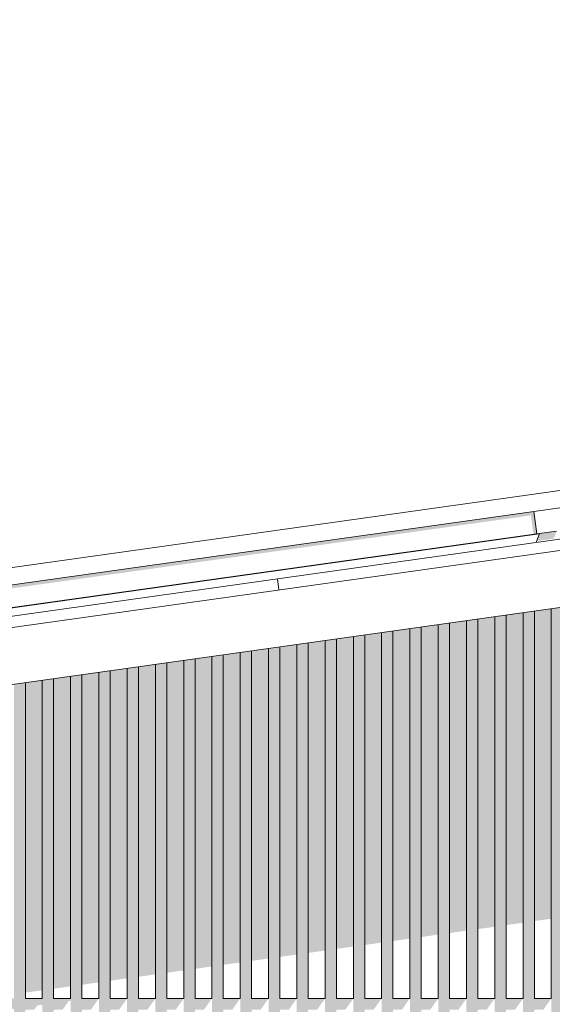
# Model space of a CAD drawing. Header units: metres. Extents: x -52 to 321, y -8 to 26.
# Tile 256 of 256: x 297.976 to 298.918, y 5.547 to 7.287. Entities that reach past the tile are written whole.
import ezdxf

# ---------------------------------------------------------------- set-up
doc = ezdxf.new("R2010")
doc.units = ezdxf.units.M
doc.header["$MEASUREMENT"] = 0
for name, color, linetype in [('30 Dachaufbau', 7, 'Continuous'), ('50 Sanitäreinrichtung', 7, 'Continuous'), ('70 PV-Anlage', 7, 'Continuous'), ('94 Genehmigungsplanung Bemaßung', 7, 'Continuous')]:
    doc.layers.add(name, color=color, linetype=linetype)
doc.styles.add('ERSTELLTER_STIL_2', font='arial.ttf')
doc.dimstyles.new('ERSTELLTER_STIL__1', dxfattribs={"dimtxt": 0.25, "dimasz": 0.19, "dimexe": 0.18, "dimexo": 0.1, "dimgap": 0, "dimtad": 1, "dimtih": 1, "dimtoh": 1, "dimzin": 0, "dimdsep": 46, "dimtxsty": 'ERSTELLTER_STIL_2', "dimblk": 'ARROWHEAD_6', "dimblk1": 'ARROWHEAD_6', "dimblk2": 'ARROWHEAD_6', "dimcen": 0.09, "dimclrd": 7, "dimclre": 7, "dimclrt": 7, "dimazin": 0, "dimtfac": 1, "dimtdec": 4, "dimtmove": 0, "dimatfit": 3, "dimfxl": 1, "dimtolj": 1, "dimtzin": 0, "dimarcsym": 0})

# ---------------------------------------------------------------- blocks, each defined once
blk = doc.blocks.new('*X31', base_point=(33626.1154, -0.0027))
at = {"layer": '30 Dachaufbau', "color": 7, "linetype": 'Continuous', "lineweight": 13}
blk.add_line((298.4345, 6.2791), (298.4317, 6.2989), dxfattribs=at)
blk.add_line((298.4345, 6.2791), (298.4317, 6.2989), dxfattribs=at)
blk = doc.blocks.new('*D55', base_point=(33626.1154, -0.0027))
at = {"layer": '94 Genehmigungsplanung Bemaßung', "color": 7, "linetype": 'Continuous', "lineweight": 13}
for p, q in [((297.0161, 9.1905), (297.0161, 9.5655)), ((312.8361, 9.1905), (312.8361, 9.5655)), ((297.1161, 9.478), (296.9161, 9.278)), ((312.7361, 9.278), (312.9361, 9.478)), ((296.8661, 9.378), (297.0161, 9.378)), ((297.0161, 9.378), (312.8361, 9.378)), ((312.8361, 9.378), (312.9861, 9.378))]:
    blk.add_line(p, q, dxfattribs=at)
at = {"layer": '94 Genehmigungsplanung Bemaßung', "color": 7, "lineweight": 13, "insert": (304.4971, 9.428), "char_height": 0.25, "attachment_point": 7, "style": 'ERSTELLTER_STIL_2'}
blk.add_mtext('\\A1;{\\pql;\\fArial|b0|i0|c0|p0;\\W1.000000;15,82}', dxfattribs=at)
blk = doc.blocks.new('ARROWHEAD_6')
at = {"color": 0, "linetype": 'Continuous', "lineweight": 0}
for p, q in [((-0.5, -0.5), (0.5, 0.5)), ((0, 0), (-1, 0))]:
    blk.add_line(p, q, dxfattribs=at)

msp = doc.modelspace()

# ---------------------------------------------------------------- hatches: boundary and pattern name
at = {"layer": '50 Sanitäreinrichtung', "linetype": 'Continuous', "lineweight": 0, "true_color": 0x000000}
for points in [[(298.9161, 5.509), (298.9161, 3.3573), (298.9161, 3.3473), (298.959, 3.3473), (298.9661, 3.3573), (298.9361, 3.3573), (298.9361, 5.5373), (298.9519, 5.5373), (298.9661, 5.5573), (298.9361, 5.5573), (298.9361, 6.2486), (298.9161, 6.2458), (298.9161, 5.5573), (298.9161, 5.5373), (298.9161, 5.529), (298.9302, 5.529)], [(298.8161, 6.2317), (298.7861, 6.2275), (298.7861, 5.6798), (298.8161, 5.684)], [(298.8161, 5.5573), (298.8161, 5.5373), (298.8161, 5.529), (298.8302, 5.529), (298.8161, 5.509), (298.8161, 3.3573), (298.8161, 3.3473), (298.859, 3.3473), (298.8661, 3.3573), (298.8361, 3.3573), (298.8361, 5.5373), (298.8519, 5.5373), (298.8661, 5.5573), (298.8361, 5.5573), (298.8361, 6.2345), (298.8161, 6.2317)], [(298.8361, 6.2345), (298.8361, 5.6868), (298.8661, 5.691), (298.8661, 6.2387)], [(298.8661, 5.5373), (298.8661, 5.529), (298.8802, 5.529), (298.8661, 5.509), (298.8661, 3.3573), (298.8661, 3.3473), (298.909, 3.3473), (298.9161, 3.3573), (298.8861, 3.3573), (298.8861, 5.5373), (298.9019, 5.5373), (298.9161, 5.5573), (298.8861, 5.5573), (298.8861, 6.2415), (298.8661, 6.2387), (298.8661, 5.5573)], [(298.8861, 6.2415), (298.8861, 5.6939), (298.9161, 5.6981), (298.9161, 6.2458)], [(298.6861, 6.2134), (298.6661, 6.2106), (298.6661, 5.5573), (298.6661, 5.5373), (298.6661, 5.529), (298.6802, 5.529), (298.6661, 5.509), (298.6661, 3.3573), (298.6661, 3.3473), (298.709, 3.3473), (298.7161, 3.3573), (298.6861, 3.3573), (298.6861, 5.5373), (298.7019, 5.5373), (298.7161, 5.5573), (298.6861, 5.5573)], [(298.6861, 6.2134), (298.6861, 5.6657), (298.7161, 5.67), (298.7161, 6.2176)], [(298.7302, 5.529), (298.7161, 5.509), (298.7161, 3.3573), (298.7161, 3.3473), (298.759, 3.3473), (298.7661, 3.3573), (298.7361, 3.3573), (298.7361, 5.5373), (298.7519, 5.5373), (298.7661, 5.5573), (298.7361, 5.5573), (298.7361, 6.2205), (298.7161, 6.2176), (298.7161, 5.5573), (298.7161, 5.5373), (298.7161, 5.529)], [(298.7361, 6.2205), (298.7361, 5.6728), (298.7661, 5.677), (298.7661, 6.2247)], [(298.7661, 5.509), (298.7661, 3.3573), (298.7661, 3.3473), (298.809, 3.3473), (298.8161, 3.3573), (298.7861, 3.3573), (298.7861, 5.5373), (298.8019, 5.5373), (298.8161, 5.5573), (298.7861, 5.5573), (298.7861, 6.2275), (298.7661, 6.2247), (298.7661, 5.5573), (298.7661, 5.5373), (298.7661, 5.529), (298.7802, 5.529)], [(298.5361, 6.1923), (298.5361, 5.6447), (298.5661, 5.6489), (298.5661, 6.1966)], [(298.5661, 5.509), (298.5661, 3.3573), (298.5661, 3.3473), (298.609, 3.3473), (298.6161, 3.3573), (298.5861, 3.3573), (298.5861, 5.5373), (298.6019, 5.5373), (298.6161, 5.5573), (298.5861, 5.5573), (298.5861, 6.1994), (298.5661, 6.1966), (298.5661, 5.5573), (298.5661, 5.5373), (298.5661, 5.529), (298.5802, 5.529)], [(298.5861, 6.1994), (298.5861, 5.6517), (298.6161, 5.6559), (298.6161, 6.2036)], [(298.6161, 5.529), (298.6302, 5.529), (298.6161, 5.509), (298.6161, 3.3573), (298.6161, 3.3473), (298.659, 3.3473), (298.6661, 3.3573), (298.6361, 3.3573), (298.6361, 5.5373), (298.6519, 5.5373), (298.6661, 5.5573), (298.6361, 5.5573), (298.6361, 6.2064), (298.6161, 6.2036), (298.6161, 5.5573), (298.6161, 5.5373)], [(298.6361, 6.2064), (298.6361, 5.6587), (298.6661, 5.6629), (298.6661, 6.2106)], [(298.4161, 5.529), (298.4302, 5.529), (298.4161, 5.509), (298.4161, 3.3573), (298.4161, 3.3473), (298.459, 3.3473), (298.4661, 3.3573), (298.4361, 3.3573), (298.4361, 5.5373), (298.4519, 5.5373), (298.4661, 5.5573), (298.4361, 5.5573), (298.4361, 6.1783), (298.4161, 6.1755), (298.4161, 5.5573), (298.4161, 5.5373)], [(298.4361, 6.1783), (298.4361, 5.6306), (298.4661, 5.6348), (298.4661, 6.1825)], [(298.4661, 5.529), (298.4802, 5.529), (298.4661, 5.509), (298.4661, 3.3573), (298.4661, 3.3473), (298.509, 3.3473), (298.5161, 3.3573), (298.4861, 3.3573), (298.4861, 5.5373), (298.5019, 5.5373), (298.5161, 5.5573), (298.4861, 5.5573), (298.4861, 6.1853), (298.4661, 6.1825), (298.4661, 5.5573), (298.4661, 5.5373)], [(298.4861, 6.1853), (298.4861, 5.6376), (298.5161, 5.6419), (298.5161, 6.1895)], [(298.5161, 3.3573), (298.5161, 3.3473), (298.559, 3.3473), (298.5661, 3.3573), (298.5361, 3.3573), (298.5361, 5.5373), (298.5519, 5.5373), (298.5661, 5.5573), (298.5361, 5.5573), (298.5361, 6.1923), (298.5161, 6.1895), (298.5161, 5.5573), (298.5161, 5.5373), (298.5161, 5.529), (298.5302, 5.529), (298.5161, 5.509)], [(298.3161, 6.1614), (298.2861, 6.1572), (298.2861, 5.6095), (298.3161, 5.6137)], [(298.3161, 5.5373), (298.3161, 5.529), (298.3302, 5.529), (298.3161, 5.509), (298.3161, 3.3573), (298.3161, 3.3473), (298.359, 3.3473), (298.3661, 3.3573), (298.3361, 3.3573), (298.3361, 5.5373), (298.3519, 5.5373), (298.3661, 5.5573), (298.3361, 5.5573), (298.3361, 6.1642), (298.3161, 6.1614), (298.3161, 5.5573)], [(298.3361, 6.1642), (298.3361, 5.6166), (298.3661, 5.6208), (298.3661, 6.1685)], [(298.3661, 3.3573), (298.3661, 3.3473), (298.409, 3.3473), (298.4161, 3.3573), (298.3861, 3.3573), (298.3861, 5.5373), (298.4019, 5.5373), (298.4161, 5.5573), (298.3861, 5.5573), (298.3861, 6.1713), (298.3661, 6.1685), (298.3661, 5.5573), (298.3661, 5.5373), (298.3661, 5.529), (298.3802, 5.529), (298.3661, 5.509)], [(298.4161, 6.1755), (298.3861, 6.1713), (298.3861, 5.6236), (298.4161, 5.6278)], [(298.1661, 3.3473), (298.209, 3.3473), (298.2161, 3.3573), (298.1861, 3.3573), (298.1861, 5.5373), (298.2019, 5.5373), (298.2161, 5.5573), (298.1861, 5.5573), (298.1861, 6.1432), (298.1661, 6.1403), (298.1661, 5.5573), (298.1661, 5.5373), (298.1661, 5.529), (298.1802, 5.529), (298.1661, 5.509), (298.1661, 3.3573)], [(298.1861, 6.1432), (298.1861, 5.5955), (298.2161, 5.5997), (298.2161, 6.1474)], [(298.2161, 3.3473), (298.259, 3.3473), (298.2661, 3.3573), (298.2361, 3.3573), (298.2361, 5.5373), (298.2519, 5.5373), (298.2661, 5.5573), (298.2361, 5.5573), (298.2361, 6.1502), (298.2161, 6.1474), (298.2161, 5.5573), (298.2161, 5.5373), (298.2161, 5.529), (298.2302, 5.529), (298.2161, 5.509), (298.2161, 3.3573)], [(298.2661, 6.1544), (298.2361, 6.1502), (298.2361, 5.6025), (298.2661, 5.6067)], [(298.2661, 6.1544), (298.2661, 5.5573), (298.2661, 5.5373), (298.2661, 5.529), (298.2802, 5.529), (298.2661, 5.509), (298.2661, 3.3573), (298.2661, 3.3473), (298.309, 3.3473), (298.3161, 3.3573), (298.2861, 3.3573), (298.2861, 5.5373), (298.3019, 5.5373), (298.3161, 5.5573), (298.2861, 5.5573), (298.2861, 6.1572)], [(297.0661, 3.3763), (297.0661, 3.3573), (297.0661, 3.3473), (297.109, 3.3473), (297.1161, 3.3573), (297.0861, 3.3573), (297.0861, 5.5373), (297.1161, 5.5373), (297.1161, 3.3573), (297.1161, 3.3473), (297.159, 3.3473), (297.1661, 3.3573), (297.1361, 3.3573), (297.1361, 5.5373), (297.1661, 5.5373), (297.1661, 3.3573), (297.1661, 3.3473), (297.209, 3.3473), (297.2161, 3.3573), (297.1861, 3.3573), (297.1861, 5.5373), (297.2161, 5.5373), (297.2161, 3.3573), (297.2161, 3.3473), (297.259, 3.3473), (297.2661, 3.3573), (297.2361, 3.3573), (297.2361, 5.5373), (297.2661, 5.5373), (297.2661, 3.3573), (297.2661, 3.3473), (297.309, 3.3473), (297.3161, 3.3573), (297.2861, 3.3573), (297.2861, 5.5373), (297.3161, 5.5373), (297.3161, 3.3573), (297.3161, 3.3473), (297.359, 3.3473), (297.3661, 3.3573), (297.3361, 3.3573), (297.3361, 5.5373), (297.3661, 5.5373), (297.3661, 3.3573), (297.3661, 3.3473), (297.409, 3.3473), (297.4161, 3.3573), (297.3861, 3.3573), (297.3861, 5.5373), (297.4161, 5.5373), (297.4161, 3.3573), (297.4161, 3.3473), (297.459, 3.3473), (297.4661, 3.3573), (297.4361, 3.3573), (297.4361, 5.5373), (297.4661, 5.5373), (297.4661, 3.3573), (297.4661, 3.3473), (297.509, 3.3473), (297.5161, 3.3573), (297.4861, 3.3573), (297.4861, 5.5373), (297.5161, 5.5373), (297.5161, 3.3573), (297.5161, 3.3473), (297.559, 3.3473), (297.5661, 3.3573), (297.5361, 3.3573), (297.5361, 5.5373), (297.5661, 5.5373), (297.5661, 3.3573), (297.5661, 3.3473), (297.609, 3.3473), (297.6161, 3.3573), (297.5861, 3.3573), (297.5861, 5.5373), (297.6161, 5.5373), (297.6161, 3.3573), (297.6161, 3.3473), (297.659, 3.3473), (297.6661, 3.3573), (297.6361, 3.3573), (297.6361, 5.5373), (297.6661, 5.5373), (297.6661, 3.3573), (297.6661, 3.3473), (297.709, 3.3473), (297.7161, 3.3573), (297.6861, 3.3573), (297.6861, 5.5373), (297.7161, 5.5373), (297.7161, 3.3573), (297.7161, 3.3473), (297.759, 3.3473), (297.7661, 3.3573), (297.7361, 3.3573), (297.7361, 5.5373), (297.7661, 5.5373), (297.7661, 5.511), (297.7676, 5.5112), (297.7661, 5.509), (297.7661, 3.3573), (297.7661, 3.3473), (297.809, 3.3473), (297.8161, 3.3573), (297.7861, 3.3573), (297.7861, 5.5373), (297.8161, 5.5373), (297.8161, 5.518), (297.8232, 5.519), (297.8161, 5.509), (297.8161, 3.3573), (297.8161, 3.3473), (297.859, 3.3473), (297.8661, 3.3573), (297.8361, 3.3573), (297.8361, 5.5373), (297.8661, 5.5373), (297.8661, 5.525), (297.8787, 5.5268), (297.8661, 5.509), (297.8661, 3.3573), (297.8661, 3.3473), (297.909, 3.3473), (297.9161, 3.3573), (297.8861, 3.3573), (297.8861, 5.5373), (297.9161, 5.5373), (297.9161, 5.529), (297.9302, 5.529), (297.9161, 5.509), (297.9161, 3.3573), (297.9161, 3.3473), (297.959, 3.3473), (297.9661, 3.3573), (297.9361, 3.3573), (297.9361, 5.5373), (297.953, 5.5373), (297.9661, 5.5391), (297.9661, 5.5373), (297.9661, 5.529), (297.9802, 5.529), (297.9661, 5.509), (297.9661, 3.3573), (297.9661, 3.3473), (298.009, 3.3473), (298.0161, 3.3573), (297.9861, 3.3573), (297.9861, 5.5373), (298.0019, 5.5373), (298.0073, 5.5449), (298.0161, 5.5461), (298.0161, 5.5373), (298.0161, 5.529), (298.0302, 5.529), (298.0161, 5.509), (298.0161, 3.3573), (298.0161, 3.3473), (298.059, 3.3473), (298.0661, 3.3573), (298.0361, 3.3573), (298.0361, 5.5373), (298.0519, 5.5373), (298.0628, 5.5527), (298.0661, 5.5531), (298.0661, 5.5373), (298.0661, 5.529), (298.0802, 5.529), (298.0661, 5.509), (298.0661, 3.3573), (298.0661, 3.3473), (298.109, 3.3473), (298.1161, 3.3573), (298.0861, 3.3573), (298.0861, 5.5373), (298.1019, 5.5373), (298.1161, 5.5573), (298.0861, 5.5573), (298.0861, 6.1291), (298.0661, 6.1263), (298.0661, 5.5573), (298.0361, 5.5573), (298.0361, 6.1221), (298.0161, 6.1193), (298.0161, 5.5573), (297.9861, 5.5573), (297.9861, 6.115), (297.9661, 6.1122), (297.9661, 5.5573), (297.9361, 5.5573), (297.9361, 6.108), (297.9161, 6.1052), (297.9161, 5.5573), (297.8861, 5.5573), (297.8861, 6.101), (297.8661, 6.0982), (297.8661, 5.5573), (297.8361, 5.5573), (297.8361, 6.094), (297.8161, 6.0912), (297.8161, 5.5573), (297.7861, 5.5573), (297.7861, 6.0869), (297.7661, 6.0841), (297.7661, 5.5573), (297.7361, 5.5573), (297.7361, 6.0799), (297.7161, 6.0771), (297.7161, 5.5573), (297.6861, 5.5573), (297.6861, 6.0729), (297.6661, 6.0701), (297.6661, 5.5573), (297.6361, 5.5573), (297.6361, 6.0659), (297.6161, 6.063), (297.6161, 5.5573), (297.5861, 5.5573), (297.5861, 6.0588), (297.5661, 6.056), (297.5661, 5.5573), (297.5361, 5.5573), (297.5361, 6.0518), (297.5161, 6.049), (297.5161, 5.5573), (297.4861, 5.5573), (297.4861, 6.0448), (297.4661, 6.042), (297.4661, 5.5573), (297.4361, 5.5573), (297.4361, 6.0378), (297.4161, 6.0349), (297.4161, 5.5573), (297.3861, 5.5573), (297.3861, 6.0307), (297.3661, 6.0279), (297.3661, 5.5573), (297.3361, 5.5573), (297.3361, 6.0237), (297.3161, 6.0209), (297.3161, 5.5573), (297.2861, 5.5573), (297.2861, 6.0167), (297.2661, 6.0139), (297.2661, 5.5573), (297.2361, 5.5573), (297.2361, 6.0096), (297.2161, 6.0068), (297.2161, 5.5573), (297.1861, 5.5573), (297.1861, 6.0026), (297.1661, 5.9998), (297.1661, 5.5573), (297.1361, 5.5573), (297.1361, 5.9956), (297.1161, 5.9928), (297.1161, 5.5573), (297.0861, 5.5573), (297.0861, 5.9886), (297.0754, 5.9871), (297.0754, 3.3763)], [(298.0361, 6.1221), (298.0361, 5.5744), (298.0661, 5.5786), (298.0661, 6.1263)], [(298.0861, 6.1291), (298.0861, 5.5814), (298.1161, 5.5856), (298.1161, 6.1333)], [(298.1161, 6.1333), (298.1161, 5.5573), (298.1161, 5.5373), (298.1161, 5.529), (298.1302, 5.529), (298.1161, 5.509), (298.1161, 3.3573), (298.1161, 3.3473), (298.159, 3.3473), (298.1661, 3.3573), (298.1361, 3.3573), (298.1361, 5.5373), (298.1519, 5.5373), (298.1661, 5.5573), (298.1361, 5.5573), (298.1361, 6.1361)], [(298.1661, 6.1403), (298.1361, 6.1361), (298.1361, 5.5885), (298.1661, 5.5927)], [(298.0161, 6.1193), (297.9861, 6.115), (297.9861, 5.5674), (298.0161, 5.5716)]]:
    msp.add_hatch(color=18, dxfattribs=at).paths.add_polyline_path(points)
at = {"layer": '70 PV-Anlage', "linetype": 'Continuous', "lineweight": 0, "true_color": 0x000000}
for points in [[(297.3401, 6.2009), (297.341, 6.1946), (298.8799, 6.4109), (298.8846, 6.3775), (298.8905, 6.3784), (298.8849, 6.418)], [(297.3457, 6.1613), (297.3457, 6.1613), (298.8906, 6.3784), (298.8905, 6.3784)], [(297.3459, 6.1613), (297.3459, 6.1613), (298.8907, 6.3784), (298.8906, 6.3784)], [(297.346, 6.1613), (297.346, 6.1613), (298.8908, 6.3784), (298.8907, 6.3784)], [(297.3461, 6.1613), (297.3461, 6.1613), (298.8909, 6.3784), (298.8908, 6.3784)], [(297.3462, 6.1613), (297.3462, 6.1613), (298.891, 6.3784), (298.8909, 6.3784)], [(298.8103, 6.367), (297.3463, 6.1613), (297.3463, 6.1613), (298.8911, 6.3784), (298.891, 6.3784)], [(297.3464, 6.1613), (297.3464, 6.1613), (298.8912, 6.3784), (298.8911, 6.3784)], [(298.8912, 6.3784), (297.3465, 6.1613), (297.3465, 6.1613), (298.8103, 6.367), (298.8913, 6.3784)], [(298.8913, 6.3784), (297.3466, 6.1613), (297.3466, 6.1613), (298.8914, 6.3784)], [(298.8914, 6.3784), (297.3467, 6.1613), (297.3467, 6.1613), (298.8915, 6.3784)], [(298.8915, 6.3784), (297.3468, 6.1613), (297.3468, 6.1613), (298.8916, 6.3784)], [(298.8916, 6.3784), (297.3469, 6.1613), (297.3469, 6.1613), (298.8918, 6.3784)], [(298.8918, 6.3784), (297.347, 6.1613), (297.347, 6.1613), (298.8919, 6.3784)], [(297.3472, 6.1613), (297.3472, 6.1613), (298.892, 6.3784), (298.8919, 6.3784)], [(297.3473, 6.1613), (297.3473, 6.1613), (298.8921, 6.3784), (298.892, 6.3784), (298.8103, 6.3669)], [(297.3474, 6.1613), (297.3474, 6.1613), (298.8103, 6.3669), (298.8922, 6.3784), (298.8921, 6.3784), (298.8103, 6.3669)], [(298.8922, 6.3784), (297.3475, 6.1613), (297.3475, 6.1613), (298.8923, 6.3784)], [(297.3476, 6.1613), (297.3476, 6.1613), (298.8924, 6.3784), (298.8923, 6.3784), (298.8103, 6.3668)], [(298.8924, 6.3784), (297.3477, 6.1613), (297.3477, 6.1613), (298.8925, 6.3784)], [(297.3478, 6.1613), (297.3478, 6.1613), (298.8926, 6.3784), (298.8925, 6.3784), (298.8103, 6.3668)], [(297.3479, 6.1613), (297.3479, 6.1613), (298.8927, 6.3784), (298.8926, 6.3784)], [(297.348, 6.1613), (297.348, 6.1613), (298.8928, 6.3784), (298.8927, 6.3784), (298.8103, 6.3668)], [(297.3481, 6.1613), (297.3481, 6.1613), (298.893, 6.3784), (298.8928, 6.3784), (298.8103, 6.3668)], [(297.3482, 6.1613), (297.3482, 6.1613), (298.8931, 6.3784), (298.893, 6.3784)], [(298.8931, 6.3784), (297.3483, 6.1613), (297.3483, 6.1613), (298.8932, 6.3784)], [(297.3485, 6.1613), (297.3485, 6.1613), (298.8933, 6.3784), (298.8932, 6.3784)], [(298.8933, 6.3784), (297.3486, 6.1613), (297.3486, 6.1613), (298.8934, 6.3784)], [(298.8934, 6.3784), (297.3487, 6.1613), (297.3487, 6.1613), (298.8935, 6.3784)], [(298.8935, 6.3784), (297.3488, 6.1613), (297.3488, 6.1613), (298.8936, 6.3784)], [(297.3489, 6.1613), (297.3489, 6.1613), (298.8103, 6.3667), (298.8937, 6.3784), (298.8936, 6.3784), (298.8103, 6.3667)], [(297.349, 6.1613), (297.349, 6.1613), (298.8938, 6.3784), (298.8937, 6.3784)], [(297.3491, 6.1613), (297.3491, 6.1613), (298.8939, 6.3784), (298.8938, 6.3784), (298.8103, 6.3666)], [(298.8939, 6.3784), (297.3492, 6.1613), (297.3492, 6.1613), (298.894, 6.3784)], [(298.894, 6.3784), (297.3493, 6.1613), (297.3493, 6.1613), (298.8941, 6.3784)], [(298.8941, 6.3784), (297.3494, 6.1613), (297.3494, 6.1613), (298.8943, 6.3784)], [(298.8903, 6.3656), (298.9201, 6.3698), (298.9209, 6.371), (298.9254, 6.3833), (298.8952, 6.379)], [(298.8952, 6.379), (298.8905, 6.3784), (298.8906, 6.3784), (298.8952, 6.379)], [(298.8952, 6.379), (298.8906, 6.3784), (298.8907, 6.3784), (298.8952, 6.379)], [(298.8952, 6.379), (298.8907, 6.3784), (298.8908, 6.3784), (298.8952, 6.379)], [(298.8908, 6.3784), (298.8909, 6.3784), (298.8952, 6.379), (298.8952, 6.379)], [(298.8952, 6.379), (298.8909, 6.3784), (298.891, 6.3784), (298.8952, 6.379)], [(298.891, 6.3784), (298.8911, 6.3784), (298.8951, 6.3789), (298.8952, 6.379)], [(298.8911, 6.3784), (298.8912, 6.3784), (298.8951, 6.3789), (298.8951, 6.3789)], [(298.8951, 6.3789), (298.8912, 6.3784), (298.8913, 6.3784), (298.8951, 6.3789)], [(298.8913, 6.3784), (298.8914, 6.3784), (298.8951, 6.3789), (298.8951, 6.3789)], [(298.8914, 6.3784), (298.8915, 6.3784), (298.8951, 6.3789), (298.8951, 6.3789)], [(298.8915, 6.3784), (298.8917, 6.3784), (298.8951, 6.3789), (298.8951, 6.3789)], [(298.8917, 6.3784), (298.8918, 6.3784), (298.8951, 6.3788), (298.8951, 6.3789)], [(298.8918, 6.3784), (298.8919, 6.3784), (298.8951, 6.3788), (298.8951, 6.3788)], [(298.8919, 6.3784), (298.892, 6.3784), (298.8951, 6.3788), (298.8951, 6.3788)], [(298.892, 6.3784), (298.8921, 6.3784), (298.8951, 6.3788), (298.8951, 6.3788)], [(298.8951, 6.3788), (298.8921, 6.3784), (298.8922, 6.3784), (298.8951, 6.3788)], [(298.8922, 6.3784), (298.8923, 6.3784), (298.8951, 6.3788), (298.8951, 6.3788)], [(298.8923, 6.3784), (298.8924, 6.3784), (298.8951, 6.3787), (298.8951, 6.3788)], [(298.8924, 6.3784), (298.8925, 6.3784), (298.8951, 6.3787), (298.8951, 6.3787)], [(298.8925, 6.3784), (298.8926, 6.3784), (298.8951, 6.3787), (298.8951, 6.3787)], [(298.8926, 6.3784), (298.8927, 6.3784), (298.8951, 6.3787), (298.8951, 6.3787)], [(298.8951, 6.3787), (298.8927, 6.3784), (298.8928, 6.3784), (298.8951, 6.3787)], [(298.8928, 6.3784), (298.893, 6.3784), (298.8951, 6.3787), (298.8951, 6.3787)], [(298.893, 6.3784), (298.8931, 6.3784), (298.895, 6.3787), (298.8951, 6.3787)], [(298.8931, 6.3784), (298.8932, 6.3784), (298.895, 6.3786), (298.895, 6.3787)], [(298.8932, 6.3784), (298.8933, 6.3784), (298.895, 6.3786), (298.895, 6.3786)], [(298.8933, 6.3784), (298.8934, 6.3784), (298.895, 6.3786), (298.895, 6.3786)], [(298.8934, 6.3784), (298.8935, 6.3784), (298.895, 6.3786), (298.895, 6.3786)], [(298.8935, 6.3784), (298.8936, 6.3784), (298.895, 6.3786), (298.895, 6.3786)], [(298.8936, 6.3784), (298.8937, 6.3784), (298.895, 6.3786), (298.895, 6.3786)], [(298.8937, 6.3784), (298.8938, 6.3784), (298.895, 6.3785), (298.895, 6.3786)], [(298.8938, 6.3784), (298.8939, 6.3784), (298.895, 6.3785), (298.895, 6.3785)], [(298.8939, 6.3784), (298.894, 6.3784), (298.895, 6.3785), (298.895, 6.3785)], [(298.894, 6.3784), (298.8941, 6.3784), (298.895, 6.3785), (298.895, 6.3785)], [(298.8941, 6.3784), (298.8943, 6.3784), (298.895, 6.3785), (298.895, 6.3785)]]:
    msp.add_hatch(color=18, dxfattribs=at).paths.add_polyline_path(points)

# ---------------------------------------------------------------- linework, layer by layer
at = {"layer": '30 Dachaufbau', "color": 7, "linetype": 'Continuous', "lineweight": 13}
for p, q in [((296.4512, 6.0205), (304.9261, 7.2116)), ((304.9261, 7.1914), (296.454, 6.0007)), ((304.9261, 7.0904), (296.4679, 5.9017))]:
    msp.add_line(p, q, dxfattribs=at)
at = {"layer": '50 Sanitäreinrichtung', "color": 251, "linetype": 'Continuous', "lineweight": 18, "true_color": 0x5f5f5f}
for p, q in [((298.8161, 5.5573), (298.8161, 6.2317)), ((298.8361, 5.5573), (298.8361, 6.2345)), ((298.8661, 5.5573), (298.8661, 6.2387)), ((298.8861, 5.5573), (298.8861, 6.2415)), ((298.9161, 5.5573), (298.9161, 6.2458)), ((298.6861, 5.5573), (298.6861, 6.2134)), ((298.7161, 5.5573), (298.7161, 6.2176)), ((298.7361, 5.5573), (298.7361, 6.2205)), ((298.7661, 5.5573), (298.7661, 6.2247)), ((298.7861, 5.5573), (298.7861, 6.2275)), ((298.5661, 5.5573), (298.5661, 6.1966)), ((298.5861, 5.5573), (298.5861, 6.1994)), ((298.6161, 5.5573), (298.6161, 6.2036)), ((298.6361, 5.5573), (298.6361, 6.2064)), ((298.6661, 5.5573), (298.6661, 6.2106)), ((298.4361, 5.5573), (298.4361, 6.1783)), ((298.4661, 5.5573), (298.4661, 6.1825)), ((298.4861, 5.5573), (298.4861, 6.1853)), ((298.5161, 5.5573), (298.5161, 6.1895)), ((298.5361, 5.5573), (298.5361, 6.1923)), ((298.3161, 5.5573), (298.3161, 6.1614)), ((298.3361, 5.5573), (298.3361, 6.1642)), ((298.3661, 5.5573), (298.3661, 6.1685)), ((298.3861, 5.5573), (298.3861, 6.1713)), ((298.4161, 5.5573), (298.4161, 6.1755)), ((298.1861, 5.5573), (298.1861, 6.1432)), ((298.2161, 5.5573), (298.2161, 6.1474)), ((298.2361, 5.5573), (298.2361, 6.1502)), ((298.2661, 5.5573), (298.2661, 6.1544)), ((298.2861, 5.5573), (298.2861, 6.1572)), ((298.0661, 5.5573), (298.0661, 6.1263)), ((298.0861, 5.5573), (298.0861, 6.1291)), ((298.1161, 5.5573), (298.1161, 6.1333)), ((298.1361, 5.5573), (298.1361, 6.1361)), ((298.1661, 5.5573), (298.1661, 6.1403)), ((297.9861, 5.5573), (297.9861, 6.115)), ((298.0161, 5.5573), (298.0161, 6.1193)), ((298.0361, 5.5573), (298.0361, 6.1221)), ((298.0161, 5.5573), (297.9861, 5.5573)), ((298.0661, 5.5573), (298.0361, 5.5573)), ((298.1161, 5.5573), (298.0861, 5.5573)), ((298.1661, 5.5573), (298.1361, 5.5573)), ((298.2161, 5.5573), (298.1861, 5.5573)), ((298.2661, 5.5573), (298.2361, 5.5573)), ((298.3161, 5.5573), (298.2861, 5.5573)), ((298.3661, 5.5573), (298.3361, 5.5573)), ((298.4161, 5.5573), (298.3861, 5.5573)), ((298.4661, 5.5573), (298.4361, 5.5573)), ((298.5161, 5.5573), (298.4861, 5.5573)), ((298.5661, 5.5573), (298.5361, 5.5573)), ((298.6161, 5.5573), (298.5861, 5.5573)), ((298.6661, 5.5573), (298.6361, 5.5573)), ((298.7161, 5.5573), (298.6861, 5.5573)), ((298.7661, 5.5573), (298.7361, 5.5573)), ((298.8161, 5.5573), (298.7861, 5.5573)), ((298.8661, 5.5573), (298.8361, 5.5573)), ((298.9161, 5.5573), (298.8861, 5.5573))]:
    msp.add_line(p, q, dxfattribs=at)
at = {"layer": '70 PV-Anlage', "color": 7, "linetype": 'Continuous', "lineweight": 13}
for p, q in [((298.9961, 6.4639), (297.2963, 6.225)), ((299.0003, 6.4342), (297.3005, 6.1953)), ((298.8905, 6.3784), (298.8849, 6.418)), ((298.8905, 6.3784), (297.3456, 6.1613)), ((298.8906, 6.3784), (297.3457, 6.1613)), ((298.8907, 6.3784), (297.3459, 6.1613)), ((298.8908, 6.3784), (297.346, 6.1613)), ((298.8909, 6.3784), (297.3461, 6.1613)), ((298.891, 6.3784), (297.3462, 6.1613)), ((298.8911, 6.3784), (297.3463, 6.1613)), ((298.8912, 6.3784), (297.3464, 6.1613)), ((298.8913, 6.3784), (297.3465, 6.1613)), ((298.8914, 6.3784), (297.3466, 6.1613)), ((298.8915, 6.3784), (297.3467, 6.1613)), ((298.8916, 6.3784), (297.3468, 6.1613)), ((298.8918, 6.3784), (297.3469, 6.1613)), ((298.8919, 6.3784), (297.347, 6.1613)), ((298.892, 6.3784), (297.3472, 6.1613)), ((298.8921, 6.3784), (297.3473, 6.1613)), ((298.8922, 6.3784), (297.3474, 6.1613)), ((298.8923, 6.3784), (297.3475, 6.1613)), ((298.8924, 6.3784), (297.3476, 6.1613)), ((298.8925, 6.3784), (297.3477, 6.1613)), ((298.8926, 6.3784), (297.3478, 6.1613)), ((298.8927, 6.3784), (297.3479, 6.1613)), ((298.8928, 6.3784), (297.348, 6.1613)), ((298.893, 6.3784), (297.3481, 6.1613)), ((298.8931, 6.3784), (297.3482, 6.1613)), ((298.8932, 6.3784), (297.3483, 6.1613)), ((298.8933, 6.3784), (297.3485, 6.1613)), ((298.8934, 6.3784), (297.3486, 6.1613)), ((298.8935, 6.3784), (297.3487, 6.1613)), ((298.8936, 6.3784), (297.3488, 6.1613)), ((298.8937, 6.3784), (297.3489, 6.1613)), ((298.8938, 6.3784), (297.349, 6.1613)), ((298.8939, 6.3784), (297.3491, 6.1613)), ((298.894, 6.3784), (297.3492, 6.1613)), ((298.8941, 6.3784), (297.3493, 6.1613)), ((298.8943, 6.3784), (297.3494, 6.1613)), ((298.8952, 6.379), (298.8895, 6.3632)), ((298.8952, 6.379), (298.8905, 6.3784)), ((298.8905, 6.3784), (298.8906, 6.3784)), ((298.8906, 6.3784), (298.8952, 6.379)), ((298.8906, 6.3784), (298.8907, 6.3784)), ((298.8907, 6.3784), (298.8952, 6.379)), ((298.8907, 6.3784), (298.8908, 6.3784)), ((298.8908, 6.3784), (298.8952, 6.379)), ((298.8908, 6.3784), (298.8909, 6.3784)), ((298.8909, 6.3784), (298.8952, 6.379)), ((298.8909, 6.3784), (298.891, 6.3784)), ((298.891, 6.3784), (298.8952, 6.379)), ((298.891, 6.3784), (298.8911, 6.3784)), ((298.8911, 6.3784), (298.8951, 6.3789)), ((298.8911, 6.3784), (298.8912, 6.3784)), ((298.8912, 6.3784), (298.8951, 6.3789)), ((298.8912, 6.3784), (298.8913, 6.3784)), ((298.8913, 6.3784), (298.8951, 6.3789)), ((298.8913, 6.3784), (298.8914, 6.3784)), ((298.8914, 6.3784), (298.8951, 6.3789)), ((298.8914, 6.3784), (298.8915, 6.3784)), ((298.8915, 6.3784), (298.8951, 6.3789)), ((298.8915, 6.3784), (298.8916, 6.3784)), ((298.8916, 6.3784), (298.8951, 6.3789)), ((298.8917, 6.3784), (298.8918, 6.3784)), ((298.8918, 6.3784), (298.8951, 6.3788)), ((298.8918, 6.3784), (298.8919, 6.3784)), ((298.8919, 6.3784), (298.8951, 6.3788)), ((298.8919, 6.3784), (298.892, 6.3784)), ((298.892, 6.3784), (298.8951, 6.3788)), ((298.892, 6.3784), (298.8921, 6.3784)), ((298.8921, 6.3784), (298.8951, 6.3788)), ((298.8921, 6.3784), (298.8922, 6.3784)), ((298.8922, 6.3784), (298.8951, 6.3788)), ((298.8922, 6.3784), (298.8923, 6.3784)), ((298.8923, 6.3784), (298.8951, 6.3788)), ((298.8923, 6.3784), (298.8924, 6.3784)), ((298.8924, 6.3784), (298.8951, 6.3787)), ((298.8924, 6.3784), (298.8925, 6.3784)), ((298.8925, 6.3784), (298.8951, 6.3787)), ((298.8925, 6.3784), (298.8926, 6.3784)), ((298.8926, 6.3784), (298.8951, 6.3787)), ((298.8926, 6.3784), (298.8927, 6.3784)), ((298.8927, 6.3784), (298.8951, 6.3787)), ((298.8927, 6.3784), (298.8928, 6.3784)), ((298.8928, 6.3784), (298.8951, 6.3787)), ((298.8929, 6.3784), (298.893, 6.3784)), ((298.893, 6.3784), (298.8951, 6.3787)), ((298.893, 6.3784), (298.8931, 6.3784)), ((298.8931, 6.3784), (298.895, 6.3787)), ((298.8931, 6.3784), (298.8932, 6.3784)), ((298.8932, 6.3784), (298.895, 6.3786)), ((298.8932, 6.3784), (298.8933, 6.3784)), ((298.8933, 6.3784), (298.895, 6.3786)), ((298.8933, 6.3784), (298.8934, 6.3784)), ((298.8934, 6.3784), (298.895, 6.3786)), ((298.8934, 6.3784), (298.8935, 6.3784)), ((298.8935, 6.3784), (298.895, 6.3786)), ((298.8935, 6.3784), (298.8936, 6.3784)), ((298.8936, 6.3784), (298.895, 6.3786)), ((298.8936, 6.3784), (298.8937, 6.3784)), ((298.8937, 6.3784), (298.895, 6.3786)), ((298.8937, 6.3784), (298.8938, 6.3784)), ((298.8938, 6.3784), (298.895, 6.3785)), ((298.8938, 6.3784), (298.8939, 6.3784)), ((298.8939, 6.3784), (298.895, 6.3785)), ((298.8939, 6.3784), (298.894, 6.3784)), ((298.894, 6.3784), (298.895, 6.3785)), ((298.894, 6.3784), (298.8941, 6.3784)), ((298.8941, 6.3784), (298.895, 6.3785)), ((298.8942, 6.3784), (298.8943, 6.3784)), ((298.8943, 6.3784), (298.895, 6.3785)), ((298.9254, 6.3833), (298.8952, 6.379))]:
    msp.add_line(p, q, dxfattribs=at)

# ---------------------------------------------------------------- block references
at = {"layer": '30 Dachaufbau', "lineweight": 0}
msp.add_blockref('*X31', (33626.1154, -0.0027), dxfattribs=at)

# ---------------------------------------------------------------- dimensions: what is measured, and where the dimension line sits
at = {"layer": '94 Genehmigungsplanung Bemaßung', "color": 7, "linetype": 'Continuous', "lineweight": 13}
dim = msp.add_linear_dim(base=(312.8361, 9.378), p1=(297.0161, 3.3473), p2=(312.8361, 3.3473), dimstyle='ERSTELLTER_STIL__1', dxfattribs=at)
dim.commit()
dim.dimension.update_dxf_attribs({"geometry": '*D55', "text_midpoint": (304.9158, 9.553), "dimtype": 160})

doc.saveas('drawing.dxf')
